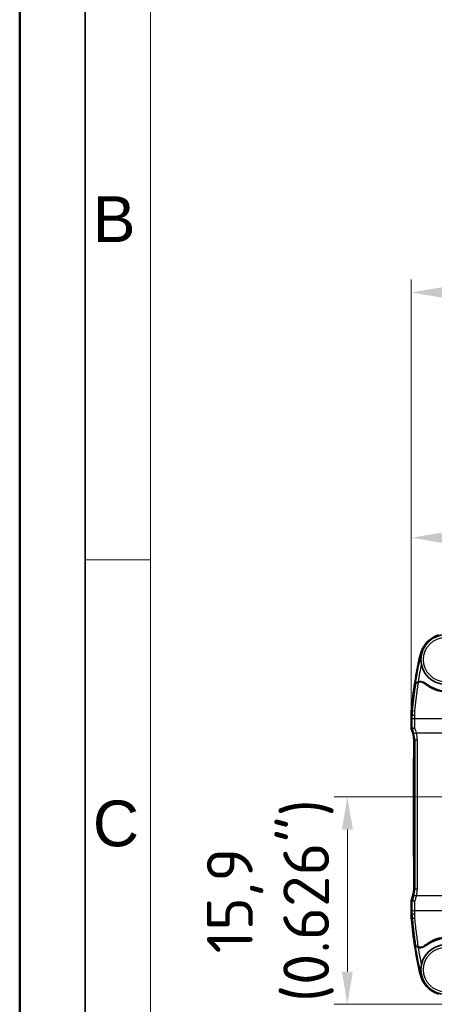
# Model space of a CAD drawing. Header units: millimetres. Extents: x 0 to 420, y 0 to 297.
# Tile 6 of 53: x 0 to 32, y 155 to 230. Entities that reach past the tile are written whole.
import ezdxf

# ---------------------------------------------------------------- set-up
doc = ezdxf.new("R2010")
doc.units = ezdxf.units.MM
doc.layers.get('0').update_dxf_attribs({"lineweight": 25})
for name, color, linetype, lineweight in [('001', 7, 'Continuous', 50), ('Bemaßung (ISO)', 7, 'Continuous', 18), ('Sichtbar (ISO)', 7, 'Continuous', 35), ('Sichtbar schmal (ISO)', 7, 'Continuous', 25)]:
    doc.layers.add(name, color=color, linetype=linetype, lineweight=lineweight)
doc.layers.add('Symbole(DIN)', color=3, linetype='Continuous', lineweight=25, true_color=0x00ff00)
doc.styles.add('Aktuell-DIN', font='arial.ttf')
doc.styles.add('Notiztext (DIN)', font='isocpeur.ttf')
doc.dimstyles.new('Standard (DIN)', dxfattribs={"dimtxt": 3.5, "dimasz": 2.5, "dimexe": 1, "dimexo": 0, "dimgap": 0.7, "dimtad": 1, "dimtoh": 1, "dimrnd": 1e-08, "dimtxsty": 'Notiztext (DIN)', "dimcen": 0.09, "dimdle": 10, "dimclrd": 256, "dimclre": 256, "dimclrt": 256, "dimazin": 2, "dimtfac": 0.514286, "dimtdec": 4, "dimtmove": 0, "dimatfit": 3, "dimfxl": 1, "dimtolj": 1, "dimlwd": -1, "dimlwe": -1, "dimarcsym": 0})

# ---------------------------------------------------------------- blocks, each defined once
blk = doc.blocks.new('*D32')
at = {"layer": 'Bemaßung (ISO)', "transparency": 16777216}
for p, q in [((32.438, 171.032), (24.033, 171.032)), ((25.033, 168.532), (25.033, 157.681)), ((36.785, 155.181), (24.033, 155.181))]:
    blk.add_line(p, q, dxfattribs=at)
for points in [[(24.616, 168.532), (25.45, 168.532), (25.033, 171.032)], [(24.616, 157.681), (25.45, 157.681), (25.033, 155.181)]]:
    blk.add_solid(points, dxfattribs=at)
at = {"layer": 'Defpoints', "color": 0, "transparency": 16777216}
for p in [(32.438, 171.032), (25.033, 155.181), (36.785, 155.181)]:
    blk.add_point(p, dxfattribs=at)
at = {"layer": 'Bemaßung (ISO)', "transparency": 16777216, "insert": (14.3, 163.106), "char_height": 3.5, "attachment_point": 2, "rotation": 90, "style": 'Notiztext (DIN)'}
blk.add_mtext('\\A1;15,9{\\P(0.626")}', dxfattribs=at)
blk = doc.blocks.new('*D33')
at = {"layer": 'Bemaßung (ISO)', "transparency": 16777216}
for p, q in [((29.896, 177.247), (29.896, 210.594)), ((61.2, 177.977), (61.2, 210.594)), ((58.7, 209.594), (32.396, 209.594))]:
    blk.add_line(p, q, dxfattribs=at)
for points in [[(32.396, 210.01), (32.396, 209.177), (29.896, 209.594)], [(58.7, 210.01), (58.7, 209.177), (61.2, 209.594)]]:
    blk.add_solid(points, dxfattribs=at)
at = {"layer": 'Defpoints', "color": 0, "transparency": 16777216}
for p in [(29.896, 209.594), (61.2, 177.977), (29.896, 177.247)]:
    blk.add_point(p, dxfattribs=at)
at = {"layer": 'Bemaßung (ISO)', "transparency": 16777216, "insert": (45.548, 220.327), "char_height": 3.5, "attachment_point": 2, "style": 'Notiztext (DIN)'}
blk.add_mtext('\\A1;31,3{\\P(1.232")}', dxfattribs=at)
blk = doc.blocks.new('*D34')
at = {"layer": 'Bemaßung (ISO)', "transparency": 16777216}
for p, q in [((29.896, 177.247), (29.896, 191.842)), ((43.115, 180.842), (43.115, 191.842)), ((32.396, 190.842), (40.615, 190.842)), ((43.115, 190.842), (59.615, 190.842))]:
    blk.add_line(p, q, dxfattribs=at)
for points in [[(32.396, 191.259), (32.396, 190.425), (29.896, 190.842)], [(40.615, 191.259), (40.615, 190.425), (43.115, 190.842)]]:
    blk.add_solid(points, dxfattribs=at)
at = {"layer": 'Defpoints', "color": 0, "transparency": 16777216}
for p in [(29.896, 190.842), (43.115, 180.842), (29.896, 177.247)]:
    blk.add_point(p, dxfattribs=at)
at = {"layer": 'Bemaßung (ISO)', "transparency": 16777216, "insert": (52.615, 201.575), "char_height": 3.5, "attachment_point": 2, "style": 'Notiztext (DIN)'}
blk.add_mtext('\\A1;13,2{\\P(0.52")}', dxfattribs=at)
blk = doc.blocks.new('Ränder Basler-A3')
at = {"layer": '001'}
blk.add_line((0, 0), (0, 297), dxfattribs=at)
at = {"layer": '001', "color": 7, "linetype": 'Continuous', "lineweight": 35}
blk.add_line((5, 5), (5, 292), dxfattribs=at)
at = {"layer": '001', "color": 7, "linetype": 'Continuous', "lineweight": 18}
for p, q in [((10, 10), (10, 287)), ((10, 189.164), (5, 189.164))]:
    blk.add_line(p, q, dxfattribs=at)
at = {"layer": 'Symbole(DIN)', "color": 250, "true_color": 0x3f3f3f, "char_height": 3.5, "attachment_point": 4, "style": 'Aktuell-DIN'}
for s, insert in [('\\fArial|b0|i0;B', (5.586, 215.191)), ('\\fArial|b0|i0;C', (5.588, 168.983))]:
    blk.add_mtext(s, dxfattribs=dict(at, insert=insert))

msp = doc.modelspace()

# ---------------------------------------------------------------- linework, layer by layer
at = {"layer": 'Sichtbar (ISO)'}
for p, q in [((30.851, 179.795), (31.366, 179.478)), ((29.895, 176.243), (29.895, 177.247)), ((29.896, 177.247), (29.896, 176.243)), ((30.095, 175.371), (30.095, 163.991)), ((30.096, 175.371), (30.096, 163.991)), ((30.095, 174.004), (30.085, 174.004)), ((30.095, 173.497), (30.085, 173.497)), ((30.095, 168.57), (30.085, 168.57)), ((30.095, 168.456), (30.085, 168.456)), ((30.095, 166.491), (30.085, 166.491)), ((30.095, 166.491), (30.085, 166.491)), ((30.095, 166.49), (30.085, 166.49)), ((30.095, 166.487), (30.085, 166.487)), ((29.895, 162.115), (29.895, 163.019)), ((29.896, 163.019), (29.895, 163.019)), ((29.896, 163.119), (29.896, 162.115)), ((30.851, 159.568), (31.366, 159.884))]:
    msp.add_line(p, q, dxfattribs=at)
for centre in [(32.545, 181.531), (32.545, 157.831)]:
    msp.add_circle(centre, 1.9, dxfattribs=at)
for centre, radius, start, end in [((32.656, 181.396), 2.126, 108.13416, 167.23661), ((32.595, 181.481), 2.35, 238.45385, 35.23945), ((62.297, 174.682), 32.517, 167.23661, 174.70832), ((30.615, 179.411), 0.45, 58.45385, 113.43003), ((62.297, 174.682), 32.517, 174.70832, 174.83442), ((62.297, 174.682), 32.517, 174.71053, 174.83442), ((33.924, 177.247), 4.029, 174.83442, 180), ((33.924, 177.247), 4.028, 174.83442, 180), ((28.095, 175.371), 2, 0, 25.84193), ((28.095, 175.371), 2.001, 0, 25.83763), ((28.095, 163.991), 2.001, 334.16237, 0), ((28.095, 163.991), 2, 338.43761, 0), ((30.048, 163.219), 0.1, 158.43761, 164.83881), ((33.924, 162.115), 4.029, 180, 185.16558), ((33.924, 162.115), 4.028, 180, 185.16558), ((62.297, 164.68), 32.517, 185.16558, 185.29168), ((62.297, 164.68), 32.517, 185.16558, 185.28947), ((62.297, 164.68), 32.517, 185.29168, 192.76338), ((30.615, 159.951), 0.45, 246.56997, 301.54615), ((32.595, 157.881), 2.35, 324.76055, 121.54615), ((32.656, 157.966), 2.126, 192.76338, 251.86584)]:
    msp.add_arc(centre, radius, start, end, dxfattribs=at)
for centre, start_param, end_param in [((62.297, 195.355), 2.012404, 2.012439), ((62.297, 144.007), 1.129154, 1.129189)]:
    msp.add_ellipse(centre, major_axis=(0, 41.353), ratio=0.866075, start_param=start_param, end_param=end_param, dxfattribs=at)
for points, degree in [([(30.193, 179.564), (30.195, 179.57), (30.197, 179.575), (30.198, 179.58)], 3), ([(30.244, 179.677), (30.232, 179.659), (30.214, 179.628), (30.198, 179.58)], 3), ([(30.844, 179.755), (30.812, 179.776), (30.778, 179.794), (30.741, 179.808)], 3), ([(29.896, 176.243), (29.935, 176.252), (29.976, 176.261)], 2), ([(29.976, 176.261), (29.976, 176.261), (29.976, 176.261), (29.976, 176.261)], 3), ([(30.085, 166.489), (30.085, 166.489), (30.085, 166.49), (30.085, 166.491)], 3), ([(30.085, 166.491), (30.085, 166.491), (30.085, 166.491), (30.085, 166.491)], 3), ([(29.896, 163.119), (29.935, 163.11), (29.976, 163.101)], 2), ([(29.976, 163.101), (29.976, 163.101), (29.976, 163.101), (29.976, 163.101)], 3), ([(30.198, 159.782), (30.197, 159.787), (30.195, 159.793), (30.193, 159.799)], 3), ([(30.198, 159.782), (30.214, 159.733), (30.232, 159.702), (30.244, 159.685)], 3), ([(30.741, 159.554), (30.778, 159.568), (30.812, 159.586), (30.844, 159.608)], 3)]:
    msp.add_open_spline(points, degree=degree, dxfattribs=at)
for points, knots in [([(30.467, 179.82), (30.441, 179.813), (30.417, 179.804), (30.369, 179.782), (30.347, 179.768), (30.306, 179.739), (30.289, 179.724), (30.265, 179.701), (30.256, 179.691), (30.248, 179.682), (30.246, 179.679), (30.245, 179.677), (30.244, 179.677), (30.244, 179.677)], [-0.03248824, -0.03248824, -0.03248824, -0.03248824, -0.02565813, -0.02565813, -0.01832178, -0.01832178, -0.01067212, -0.01067212, -0.00432721, -0.00432721, -0.00158641, -0.00158641, 0, 0, 0, 0]), ([(30.436, 179.824), (30.407, 179.811), (30.377, 179.795), (30.335, 179.764), (30.322, 179.752), (30.309, 179.741)], [-0.024902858, -0.024902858, -0.024902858, -0.024902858, -0.019546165, -0.019546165, -0.016854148, -0.016854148, -0.016854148, -0.016854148]), ([(30.741, 179.808), (30.696, 179.825), (30.648, 179.834), (30.57, 179.837), (30.541, 179.835), (30.497, 179.828), (30.482, 179.824), (30.467, 179.82)], [0.00049895, 0.00049895, 0.00049895, 0.00049895, 0.01512415, 0.01512415, 0.02386331, 0.02386331, 0.02853559, 0.02853559, 0.02853559, 0.02853559]), ([(31.198, 179.514), (31.139, 179.554), (31.081, 179.594), (30.962, 179.674), (30.903, 179.714), (30.844, 179.755)], [0, 0, 0, 0, 0.021421, 0.021421, 0.04291026, 0.04291026, 0.04291026, 0.04291026]), ([(34.337, 179.808), (34.124, 179.584), (33.869, 179.404), (33.315, 179.154), (33.023, 179.083), (32.448, 179.053), (32.169, 179.087), (31.725, 179.221), (31.555, 179.295), (31.347, 179.415), (31.302, 179.443), (31.227, 179.494), (31.205, 179.509), (31.198, 179.514)], [0.0002372, 0.0002372, 0.0002372, 0.0002372, 0.0931964, 0.0931964, 0.1825347, 0.1825347, 0.2660707, 0.2660707, 0.3217767, 0.3217767, 0.3379408, 0.3379408, 0.3485912, 0.3485912, 0.3485912, 0.3485912]), ([(30.176, 176.309), (30.175, 176.309), (30.175, 176.309), (30.148, 176.303), (30.121, 176.297), (30.073, 176.286), (30.051, 176.281), (30.015, 176.272), (30.001, 176.269), (29.981, 176.263), (29.976, 176.262), (29.976, 176.261)], [-0.00014836, -0.00014836, -0.00014836, -0.00014836, 0, 0, 0.00816012, 0.00816012, 0.01610294, 0.01610294, 0.02385025, 0.02385025, 0.03149311, 0.03149311, 0.03149311, 0.03149311]), ([(30.085, 173.497), (30.085, 173.582), (30.085, 173.669), (30.085, 173.812), (30.085, 173.872), (30.085, 173.985), (30.085, 174.005), (30.085, 174.004)], [-0.14291398, -0.14291398, -0.14291398, -0.14291398, -0.1146104, -0.1146104, -0.09839097, -0.09839097, -0.07596295, -0.07596295, -0.07596295, -0.07596295]), ([(30.085, 168.57), (30.085, 168.57), (30.085, 168.57), (30.085, 168.572), (30.085, 168.575), (30.085, 168.582), (30.085, 168.588), (30.085, 168.612), (30.085, 168.624), (30.085, 168.647), (30.085, 168.664), (30.085, 168.793), (30.085, 168.858), (30.085, 169.025), (30.085, 169.153), (30.085, 169.525), (30.085, 169.79), (30.085, 170.571), (30.085, 171.181), (30.085, 172.027), (30.085, 172.314), (30.085, 172.71), (30.085, 172.875), (30.085, 173.157), (30.085, 173.251), (30.085, 173.387), (30.085, 173.434), (30.085, 173.497)], [-0.6276866, -0.6276866, -0.6276866, -0.6276866, -0.6150356, -0.6150356, -0.6022666, -0.6022666, -0.5806325, -0.5806325, -0.5504009, -0.5504009, -0.5334198, -0.5334198, -0.5141139, -0.5141139, -0.4629454, -0.4629454, -0.3607198, -0.3607198, -0.1656867, -0.1656867, -0.0800491, -0.0800491, -0.0449401, -0.0449401, -0.0219519, -0.0219519, 0, 0, 0, 0]), ([(30.085, 168.456), (30.085, 168.472), (30.085, 168.501), (30.085, 168.565), (30.085, 168.568), (30.085, 168.57)], [-0.04163313, -0.04163313, -0.04163313, -0.04163313, -0.02159824, -0.02159824, -0.02086938, -0.02086938, -0.02086938, -0.02086938]), ([(30.085, 166.491), (30.085, 166.803), (30.085, 167.114), (30.085, 167.752), (30.085, 168.08), (30.085, 168.446), (30.085, 168.452), (30.085, 168.456)], [-0.02619018, -0.02619018, -0.02619018, -0.02619018, -0.01415796, -0.01415796, -0.00149675, -0.00149675, 0, 0, 0, 0]), ([(30.085, 166.487), (30.085, 166.488), (30.085, 166.489), (30.085, 166.49), (30.085, 166.49), (30.085, 166.49)], [-0.0007581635, -0.0007581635, -0.0007581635, -0.0007581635, -0.000342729, -0.000342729, -0.0002487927, -0.0002487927, -0.0002487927, -0.0002487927]), ([(30.176, 163.053), (30.175, 163.053), (30.175, 163.053), (30.148, 163.059), (30.121, 163.065), (30.073, 163.076), (30.051, 163.081), (30.015, 163.09), (30.001, 163.093), (29.981, 163.099), (29.976, 163.1), (29.976, 163.101)], [-0.03161196, -0.03161196, -0.03161196, -0.03161196, -0.03146374, -0.03146374, -0.02331122, -0.02331122, -0.01537581, -0.01537581, -0.00763573, -0.00763573, 0, 0, 0, 0]), ([(31.198, 159.849), (31.204, 159.853), (31.222, 159.865), (31.438, 160.011), (31.685, 160.143), (32.317, 160.301), (32.632, 160.318), (33.2, 160.236), (33.45, 160.157), (33.927, 159.916), (34.149, 159.752), (34.337, 159.554)], [0, 0, 0, 0, 0.00217464, 0.00217464, 0.01945425, 0.01945425, 0.03533524, 0.03533524, 0.04859701, 0.04859701, 0.06252324, 0.06252324, 0.06252324, 0.06252324]), ([(30.244, 159.685), (30.244, 159.685), (30.245, 159.685), (30.246, 159.683), (30.247, 159.682), (30.252, 159.676), (30.258, 159.668), (30.278, 159.648), (30.293, 159.634), (30.333, 159.603), (30.358, 159.586), (30.411, 159.56), (30.438, 159.55), (30.467, 159.542)], [-0.03719555, -0.03719555, -0.03719555, -0.03719555, -0.03557686, -0.03557686, -0.03341737, -0.03341737, -0.02706936, -0.02706936, -0.01839776, -0.01839776, -0.00879872, -0.00879872, 0, 0, 0, 0]), ([(30.309, 159.621), (30.311, 159.62), (30.312, 159.618), (30.339, 159.594), (30.368, 159.573), (30.411, 159.55), (30.424, 159.544), (30.436, 159.538)], [-0.045134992, -0.045134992, -0.045134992, -0.045134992, -0.044938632, -0.044938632, -0.041740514, -0.041740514, -0.040498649, -0.040498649, -0.040498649, -0.040498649]), ([(30.467, 159.542), (30.505, 159.531), (30.544, 159.526), (30.637, 159.526), (30.691, 159.536), (30.741, 159.554)], [0.00460174, 0.00460174, 0.00460174, 0.00460174, 0.01648224, 0.01648224, 0.03263815, 0.03263815, 0.03263815, 0.03263815]), ([(30.844, 159.608), (30.903, 159.648), (30.962, 159.688), (31.081, 159.768), (31.139, 159.808), (31.198, 159.849)], [0, 0, 0, 0, 0.02148842, 0.02148842, 0.04291026, 0.04291026, 0.04291026, 0.04291026])]:
    msp.add_open_spline(points, degree=3, knots=knots, dxfattribs=at)
at = {"layer": 'Sichtbar schmal (ISO)'}
for p, q in [((30.583, 181.866), (30.627, 181.856)), ((30.672, 181.846), (30.627, 181.856)), ((30.741, 179.808), (30.465, 179.808)), ((29.896, 177.247), (29.975, 177.247)), ((29.912, 177.61), (29.991, 177.603)), ((34.439, 177.003), (30.175, 177.003)), ((30.096, 175.371), (30.176, 175.371)), ((30.314, 175.897), (30.12, 175.851)), ((30.376, 175.371), (30.176, 175.371)), ((30.176, 175.371), (30.176, 163.991)), ((34.439, 175.897), (30.314, 175.897)), ((30.376, 163.991), (30.376, 175.371)), ((30.096, 163.991), (30.176, 163.991)), ((30.314, 163.465), (30.12, 163.511)), ((30.376, 163.991), (30.176, 163.991)), ((73.476, 163.465), (30.314, 163.465)), ((29.896, 162.115), (29.975, 162.115)), ((30.175, 162.36), (73.615, 162.36)), ((29.912, 161.752), (29.991, 161.76)), ((30.741, 159.554), (30.465, 159.554)), ((30.583, 157.496), (30.627, 157.506)), ((30.627, 157.506), (30.672, 157.516))]:
    msp.add_line(p, q, dxfattribs=at)
for centre in [(32.545, 181.531), (32.545, 157.831)]:
    msp.add_circle(centre, 1.7, dxfattribs=at)
for centre, radius, start, end in [((32.656, 181.396), 2.081, 108.13416, 167.23661), ((62.297, 174.682), 32.473, 167.23661, 171.35421), ((62.297, 174.682), 32.273, 168.41652, 170.83233), ((28.095, 175.371), 2.081, 0, 13.34125), ((28.095, 175.371), 2.281, 0, 13.34125), ((28.095, 163.991), 2.081, 346.65875, 0), ((28.095, 163.991), 2.281, 346.65875, 0), ((62.297, 164.68), 32.473, 188.64579, 192.76339), ((62.297, 164.68), 32.273, 189.16767, 191.58348), ((32.656, 157.966), 2.081, 192.76339, 251.86584)]:
    msp.add_arc(centre, radius, start, end, dxfattribs=at)
for centre, major_axis, ratio, start_param, end_param in [((30.175, 177.247), (-0.2, 0), 0.057749, 4.712345, 6.270073), ((28.632, 171.31), (0, -102.8), 0.013091, 1.626088, 1.628578), ((30.175, 176.992), (-0.2, 0), 0.055264, 4.712349, 6.270075), ((29.717, 175.897), (0, -19.8), 0.013091, 1.589173, 1.626088), ((30.19, 177.585), (-0.199, 0.018), 0.060791, 4.717836, 6.270071), ((28.832, 171.31), (0, 103), 0.013065, 4.767681, 4.770171), ((29.917, 175.897), (0, 20), 0.01296, 4.73298, 4.767681), ((29.717, 163.465), (0, -19.8), 0.013091, 1.515504, 1.552419), ((29.917, 163.465), (0, 20), 0.01296, 4.657097, 4.691798), ((30.175, 162.371), (-0.2, 0), 0.055264, 0.01311, 1.570836), ((28.632, 168.052), (0, -102.8), 0.013091, 1.513015, 1.515504), ((30.175, 162.115), (-0.2, 0), 0.057749, 0.013112, 1.57084), ((28.832, 168.052), (0, 103), 0.013065, 4.654607, 4.657097), ((30.19, 161.778), (-0.199, -0.018), 0.060791, 0.013114, 1.56535)]:
    msp.add_ellipse(centre, major_axis=major_axis, ratio=ratio, start_param=start_param, end_param=end_param, dxfattribs=at)
for points, knots in [([(30.244, 179.677), (30.238, 179.637), (30.232, 179.597), (30.174, 179.212), (30.127, 178.864), (30.05, 178.212), (30.018, 177.908), (29.991, 177.603)], [-0.2080222, -0.2080222, -0.2080222, -0.2080222, -0.1960248, -0.1960248, -0.0914782, -0.0914782, 0, 0, 0, 0]), ([(30.19, 177.597), (30.217, 177.901), (30.249, 178.204), (30.325, 178.853), (30.372, 179.199), (30.437, 179.632), (30.451, 179.72), (30.465, 179.808)], [0, 0, 0, 0, 0.0914782, 0.0914782, 0.1960248, 0.1960248, 0.2227351, 0.2227351, 0.2227351, 0.2227351]), ([(29.991, 177.603), (29.99, 177.588), (29.988, 177.573), (29.985, 177.535), (29.984, 177.511), (29.98, 177.449), (29.978, 177.411), (29.976, 177.331), (29.975, 177.289), (29.975, 177.247)], [-0.03384973, -0.03384973, -0.03384973, -0.03384973, -0.02961851, -0.02961851, -0.02284856, -0.02284856, -0.01201665, -0.01201665, 0, 0, 0, 0]), ([(30.175, 177.259), (30.175, 177.299), (30.176, 177.339), (30.178, 177.415), (30.18, 177.451), (30.183, 177.51), (30.185, 177.532), (30.188, 177.569), (30.189, 177.583), (30.19, 177.597)], [0, 0, 0, 0, 0.01201665, 0.01201665, 0.02284856, 0.02284856, 0.02961851, 0.02961851, 0.03384973, 0.03384973, 0.03384973, 0.03384973]), ([(29.976, 176.261), (30.009, 176.191), (30.038, 176.12), (30.085, 175.982), (30.104, 175.917), (30.12, 175.851)], [-0.04740634, -0.04740634, -0.04740634, -0.04740634, -0.0222392, -0.0222392, 0, 0, 0, 0]), ([(30.314, 175.897), (30.297, 175.97), (30.276, 176.043), (30.23, 176.18), (30.204, 176.245), (30.176, 176.309)], [0, 0, 0, 0, 0.0222392, 0.0222392, 0.04285692, 0.04285692, 0.04285692, 0.04285692]), ([(30.12, 163.511), (30.109, 163.464), (30.096, 163.417), (30.058, 163.297), (30.031, 163.224), (29.992, 163.135), (29.984, 163.118), (29.976, 163.101)], [-0.12708117, -0.12708117, -0.12708117, -0.12708117, -0.11119602, -0.11119602, -0.08577979, -0.08577979, -0.07967482, -0.07967482, -0.07967482, -0.07967482]), ([(30.176, 163.053), (30.178, 163.058), (30.18, 163.063), (30.217, 163.147), (30.247, 163.228), (30.288, 163.361), (30.302, 163.413), (30.314, 163.465)], [0.08422425, 0.08422425, 0.08422425, 0.08422425, 0.08577979, 0.08577979, 0.11119602, 0.11119602, 0.12708117, 0.12708117, 0.12708117, 0.12708117]), ([(29.975, 162.115), (29.975, 162.1), (29.975, 162.085), (29.976, 162.047), (29.976, 162.023), (29.978, 161.961), (29.98, 161.923), (29.984, 161.843), (29.987, 161.801), (29.991, 161.76)], [-0.03384973, -0.03384973, -0.03384973, -0.03384973, -0.02961851, -0.02961851, -0.02284856, -0.02284856, -0.01201665, -0.01201665, 0, 0, 0, 0]), ([(30.19, 161.765), (30.187, 161.805), (30.184, 161.845), (30.179, 161.921), (30.178, 161.957), (30.176, 162.016), (30.176, 162.039), (30.175, 162.075), (30.175, 162.089), (30.175, 162.104)], [0, 0, 0, 0, 0.01201665, 0.01201665, 0.02284856, 0.02284856, 0.02961851, 0.02961851, 0.03384973, 0.03384973, 0.03384973, 0.03384973]), ([(29.991, 161.76), (30.011, 161.542), (30.032, 161.324), (30.094, 160.758), (30.138, 160.411), (30.206, 159.938), (30.225, 159.811), (30.244, 159.685)], [-0.5227328, -0.5227328, -0.5227328, -0.5227328, -0.4573912, -0.4573912, -0.3528446, -0.3528446, -0.3147105, -0.3147105, -0.3147105, -0.3147105]), ([(30.465, 159.554), (30.437, 159.728), (30.411, 159.903), (30.337, 160.422), (30.293, 160.768), (30.231, 161.332), (30.21, 161.548), (30.19, 161.765)], [0.2999977, 0.2999977, 0.2999977, 0.2999977, 0.3528446, 0.3528446, 0.4573912, 0.4573912, 0.5227328, 0.5227328, 0.5227328, 0.5227328])]:
    msp.add_open_spline(points, degree=3, knots=knots, dxfattribs=at)
for points in [[(30.465, 179.808), (30.465, 179.812), (30.466, 179.816), (30.467, 179.82)], [(30.851, 179.795), (30.849, 179.781), (30.846, 179.768), (30.844, 179.755)], [(31.366, 179.478), (31.31, 179.49), (31.254, 179.502), (31.198, 179.514)], [(30.467, 159.542), (30.466, 159.546), (30.465, 159.55), (30.465, 159.554)], [(30.851, 159.568), (30.849, 159.581), (30.846, 159.594), (30.844, 159.608)], [(31.366, 159.884), (31.31, 159.872), (31.254, 159.86), (31.198, 159.849)]]:
    msp.add_open_spline(points, degree=3, dxfattribs=at)

# ---------------------------------------------------------------- block references
msp.add_blockref('Ränder Basler-A3', (0, 0))

# ---------------------------------------------------------------- dimensions: what is measured, and where the dimension line sits
at = {"layer": 'Bemaßung (ISO)'}
for base, p1, p2, angle, text, override, picture, middle in [((29.896, 209.594), (61.2, 177.977), (29.896, 177.247), 180, '<>{\\P(1.232")}', {"dimtoh": 0, "dimdec": 2, "dimtp": 0, "dimtm": 0, "dimtdec": 4, "dimtofl": 0, "dimatfit": 1, "dimtvp": -0.25}, '*D33', (45.548, 209.594)), ((25.033, 155.181), (32.438, 171.032), (36.785, 155.181), 270, '<>{\\P(0.626")}', {"dimtoh": 0, "dimdec": 1, "dimtp": 0, "dimtm": 0, "dimtdec": 4, "dimtofl": 0, "dimatfit": 1, "dimtvp": -0.25}, '*D32', (25.033, 163.106))]:
    dim = msp.add_linear_dim(base=base, p1=p1, p2=p2, angle=angle, text=text, dimstyle='Standard (DIN)', override=override, dxfattribs=at)
    dim.commit()
    dim.dimension.update_dxf_attribs({"geometry": picture, "text_midpoint": middle, "dimtype": 160})
dim = msp.add_linear_dim(base=(29.896, 190.842), p1=(43.115, 180.842), p2=(29.896, 177.247), text='<>{\\P(0.52")}', dimstyle='Standard (DIN)', override={"dimtoh": 0, "dimdec": 1, "dimtp": 0, "dimtm": 0, "dimtdec": 4, "dimtofl": 0, "dimatfit": 2, "dimtvp": -0.25}, dxfattribs=at)
dim.commit()
dim.dimension.update_dxf_attribs({"geometry": '*D34', "text_midpoint": (52.615, 190.842), "dimtype": 160})

doc.saveas('drawing.dxf')
